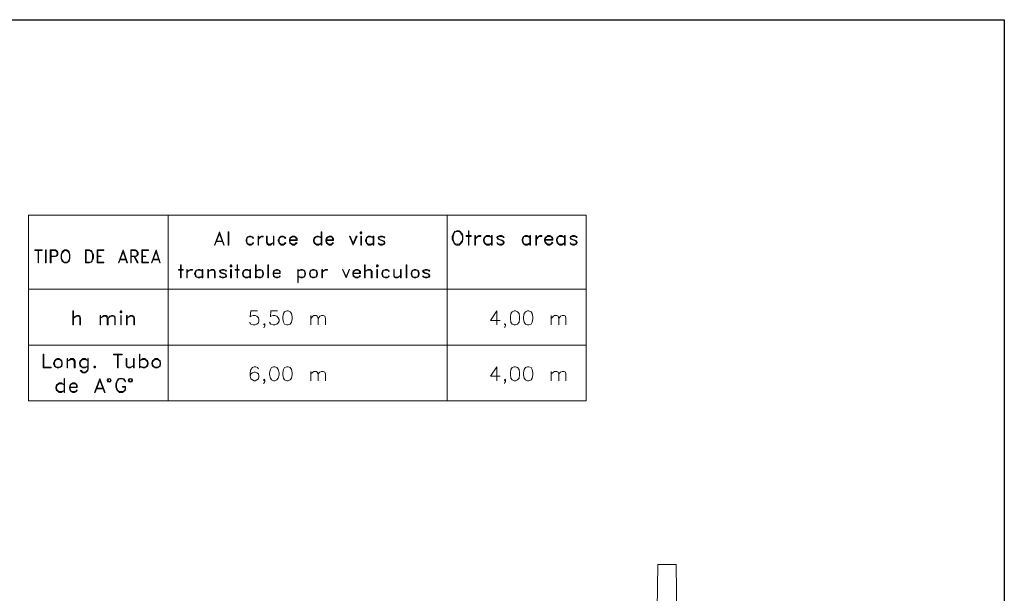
# Model space of a CAD drawing. Header units: millimetres. Extents: x 8 to 202, y 3 to 294.
# Tile 13 of 13: x 91 to 202, y 229 to 294. Entities that reach past the tile are written whole.
import ezdxf

# ---------------------------------------------------------------- set-up
doc = ezdxf.new("R2010")
doc.units = ezdxf.units.MM
doc.layers.add('DGE_CONTORNOS', color=7, linetype='Continuous', lineweight=0)

msp = doc.modelspace()

# ---------------------------------------------------------------- linework, layer by layer
at = {"layer": 'DGE_CONTORNOS', "lineweight": 25}
for points in [[(7.874, 293.9063), (201.9723, 293.9063)], [(201.9723, 293.9063), (201.9723, 3.2456)]]:
    msp.add_lwpolyline(points, dxfattribs=at)
at = {"layer": 'DGE_CONTORNOS', "lineweight": 5}
for points in [[(91.821, 271.8507), (91.821, 250.8534)], [(154.7707, 271.8507), (154.7707, 250.8534), (91.821, 250.8534)], [(91.821, 271.8507), (154.7707, 271.8507)], [(107.569, 271.8507), (107.569, 250.8534)], [(139.065, 271.8507), (139.065, 250.8534)], [(91.821, 263.4687), (154.7707, 263.4687)], [(91.821, 257.161), (154.7707, 257.161)], [(162.56, 212.076), (162.8563, 232.396)], [(162.8563, 232.396), (164.9307, 232.396)], [(164.9307, 232.396), (165.1847, 211.6527)]]:
    msp.add_lwpolyline(points, dxfattribs=at)
at = {"layer": 'DGE_CONTORNOS', "lineweight": 13}
for points in [[(113.3687, 269.9457), (112.8183, 268.464)], [(113.3687, 269.734), (112.8607, 268.464), (112.8183, 268.464)], [(113.3687, 269.734), (113.8767, 268.464), (113.919, 268.464), (113.3687, 269.9457)], [(114.3423, 269.9457), (114.3423, 268.464), (114.427, 268.464)], [(114.3423, 269.9457), (114.427, 269.9457), (114.427, 268.464)], [(117.221, 269.2684), (117.094, 269.3954), (116.9247, 269.48), (116.713, 269.48), (116.586, 269.3954), (116.459, 269.2684), (116.3743, 269.0567), (116.3743, 268.8874), (116.459, 268.6757), (116.586, 268.5487), (116.713, 268.464), (116.9247, 268.464), (117.094, 268.5487), (117.221, 268.6757)], [(117.221, 269.2684), (117.1363, 269.1837), (117.094, 269.3107), (116.9247, 269.3954), (116.713, 269.3954), (116.586, 269.3107), (116.5013, 269.2684), (116.459, 269.0567), (116.459, 268.8874), (116.5013, 268.6757), (116.586, 268.6333), (116.713, 268.5487), (116.9247, 268.5487), (117.094, 268.6333), (117.1363, 268.7604), (117.221, 268.6757)], [(117.729, 269.48), (117.729, 268.464), (117.7713, 268.464)], [(117.729, 269.48), (117.7713, 269.48), (117.7713, 268.464)], [(117.7713, 269.0567), (117.856, 269.2684), (117.983, 269.3954), (118.11, 269.48), (118.3217, 269.48)], [(117.7713, 269.0567), (117.856, 269.1837), (117.983, 269.3107), (118.11, 269.3954), (118.3217, 269.3954), (118.3217, 269.48)], [(118.7027, 269.48), (118.7027, 268.7604), (118.745, 268.5487), (118.9143, 268.464), (119.126, 268.464), (119.253, 268.5487), (119.4647, 268.7604)], [(118.7027, 269.48), (118.745, 269.48), (118.745, 268.7604), (118.8297, 268.6333), (118.9567, 268.5487), (119.126, 268.5487), (119.253, 268.6333), (119.4647, 268.7604)], [(119.4647, 269.48), (119.4647, 268.464), (119.507, 268.464)], [(119.4647, 269.48), (119.507, 269.48), (119.507, 268.464)], [(120.8617, 269.2684), (120.7347, 269.3954), (120.5653, 269.48), (120.3537, 269.48), (120.2267, 269.3954), (120.0997, 269.2684), (120.015, 269.0567), (120.015, 268.8874), (120.0997, 268.6757), (120.2267, 268.5487), (120.3537, 268.464), (120.5653, 268.464), (120.7347, 268.5487), (120.8617, 268.6757)], [(120.8617, 269.2684), (120.777, 269.1837), (120.7347, 269.3107), (120.5653, 269.3954), (120.3537, 269.3954), (120.2267, 269.3107), (120.142, 269.2684), (120.0997, 269.0567), (120.0997, 268.8874), (120.142, 268.6757), (120.2267, 268.6333), (120.3537, 268.5487), (120.5653, 268.5487), (120.7347, 268.6333), (120.777, 268.7604), (120.8617, 268.6757)], [(121.3273, 268.972), (122.1317, 268.972), (122.1317, 269.1837), (122.047, 269.3107), (121.9623, 269.3954), (121.8353, 269.48), (121.6237, 269.48), (121.4967, 269.3954), (121.3273, 269.2684), (121.285, 269.0567), (121.285, 268.8874), (121.3273, 268.6757), (121.4967, 268.5487), (121.6237, 268.464), (121.8353, 268.464), (121.9623, 268.5487), (122.1317, 268.6757)], [(121.3273, 269.0567), (122.047, 269.0567), (122.047, 269.1837), (121.9623, 269.3107), (121.8353, 269.3954), (121.6237, 269.3954), (121.4967, 269.3107), (121.412, 269.2684), (121.3273, 269.0567), (121.3273, 268.8874), (121.412, 268.6757), (121.4967, 268.6333), (121.6237, 268.5487), (121.8353, 268.5487), (121.9623, 268.6333), (122.047, 268.7604), (122.1317, 268.6757)], [(124.841, 269.2684), (124.714, 269.3954), (124.5447, 269.48), (124.3753, 269.48), (124.206, 269.3954), (124.079, 269.2684), (123.9943, 269.0567), (123.9943, 268.8874), (124.079, 268.6757), (124.206, 268.5487), (124.3753, 268.464), (124.5447, 268.464), (124.714, 268.5487), (124.841, 268.6757)], [(124.841, 269.2684), (124.5447, 269.3954), (124.3753, 269.3954), (124.206, 269.3107), (124.1637, 269.2684), (124.079, 269.0567), (124.079, 268.8874), (124.1637, 268.6757), (124.206, 268.6333), (124.3753, 268.5487), (124.5447, 268.5487), (124.841, 268.6757)], [(124.841, 269.9457), (124.841, 268.464), (124.9257, 268.464)], [(124.841, 269.9457), (124.9257, 269.9457), (124.9257, 268.464)], [(125.476, 268.972), (126.238, 268.972), (126.238, 269.1837), (126.1533, 269.3107), (126.111, 269.3954), (125.984, 269.48), (125.7723, 269.48), (125.603, 269.3954), (125.476, 269.2684), (125.3913, 269.0567), (125.3913, 268.8874), (125.476, 268.6757), (125.603, 268.5487), (125.7723, 268.464), (125.984, 268.464), (126.111, 268.5487), (126.238, 268.6757)], [(125.476, 269.0567), (126.1533, 269.0567), (126.1533, 269.1837), (126.111, 269.3107), (125.984, 269.3954), (125.7723, 269.3954), (125.603, 269.3107), (125.5607, 269.2684), (125.476, 269.0567), (125.476, 268.8874), (125.5607, 268.6757), (125.603, 268.6333), (125.7723, 268.5487), (125.984, 268.5487), (126.111, 268.6333), (126.1533, 268.7604), (126.238, 268.6757)], [(128.4817, 268.464), (128.0583, 269.48), (128.143, 269.48), (128.4817, 268.6333)], [(128.905, 269.48), (128.8203, 269.48), (128.4817, 268.6333)], [(128.905, 269.48), (128.4817, 268.464)], [(129.3283, 269.9457), (129.2437, 269.861), (129.2437, 269.8187), (129.3283, 269.734), (129.413, 269.734), (129.4553, 269.8187), (129.4553, 269.861), (129.413, 269.9457), (129.3283, 269.9457)], [(129.3283, 269.861), (129.413, 269.861), (129.413, 269.8187), (129.3283, 269.8187), (129.3283, 269.861)], [(129.3283, 269.48), (129.3283, 268.464), (129.413, 268.464)], [(129.3283, 269.48), (129.413, 269.48), (129.413, 268.464)], [(130.7253, 269.2684), (130.5983, 269.3954), (130.429, 269.48), (130.2173, 269.48), (130.0903, 269.3954), (129.9633, 269.2684), (129.8787, 269.0567), (129.8787, 268.8874), (129.9633, 268.6757), (130.0903, 268.5487), (130.2173, 268.464), (130.429, 268.464), (130.5983, 268.5487), (130.7253, 268.6757)], [(130.7253, 269.2684), (130.429, 269.3954), (130.2173, 269.3954), (130.0903, 269.3107), (130.0057, 269.2684), (129.9633, 269.0567), (129.9633, 268.8874), (130.0057, 268.6757), (130.0903, 268.6333), (130.2173, 268.5487), (130.429, 268.5487), (130.7253, 268.6757)], [(130.7253, 269.48), (130.7253, 268.464), (130.81, 268.464)], [(130.7253, 269.48), (130.81, 269.48), (130.81, 268.464)], [(132.0377, 269.2684), (131.9953, 269.3954), (131.7837, 269.48), (131.572, 269.48), (131.3603, 269.3954), (131.2757, 269.2684), (131.3603, 269.099), (131.4873, 269.0567), (131.826, 268.8874), (131.9953, 268.845)], [(131.3603, 269.1837), (131.4873, 269.099), (131.826, 268.972), (131.9953, 268.8874), (132.0377, 268.7604), (132.0377, 268.6757), (131.9953, 268.5487), (131.7837, 268.464), (131.572, 268.464), (131.3603, 268.5487), (131.2757, 268.6757)], [(131.9953, 269.3107), (131.7837, 269.3954), (131.572, 269.3954), (131.3603, 269.3107)], [(131.4027, 269.3954), (131.3603, 269.2684), (131.4027, 269.099)], [(132.0377, 269.2684), (131.9953, 269.2684), (131.9107, 269.3954)], [(140.1233, 270.0727), (139.954, 269.988), (139.827, 269.8187), (139.7423, 269.6917), (139.6577, 269.4377), (139.6577, 269.099), (139.7423, 268.845), (139.827, 268.718), (139.954, 268.5487), (140.1233, 268.464), (140.4197, 268.464), (140.5467, 268.5487), (140.716, 268.718), (140.8007, 268.845), (140.843, 269.099), (140.843, 269.4377), (140.8007, 269.6917), (140.716, 269.8187), (140.5467, 269.988), (140.4197, 270.0727), (140.1233, 270.0727)], [(140.208, 269.988), (139.954, 269.9034), (139.827, 269.6917), (139.7423, 269.4377), (139.7423, 269.099), (139.827, 268.845), (139.954, 268.6333), (140.208, 268.5487), (140.335, 268.5487), (140.5467, 268.6333), (140.716, 268.845), (140.8007, 269.099), (140.8007, 269.4377), (140.716, 269.6917), (140.5467, 269.9034), (140.335, 269.988), (140.208, 269.988)], [(141.224, 269.5224), (141.7743, 269.5224), (141.7743, 269.4377)], [(141.224, 269.5224), (141.224, 269.4377), (141.7743, 269.4377)], [(141.478, 270.0727), (141.478, 268.464), (141.5203, 268.464)], [(141.478, 270.0727), (141.5203, 270.0727), (141.5203, 268.464)], [(142.1977, 269.5224), (142.1977, 268.464), (142.2823, 268.464)], [(142.1977, 269.5224), (142.2823, 269.5224), (142.2823, 268.464)], [(142.2823, 269.099), (142.367, 269.3107), (142.494, 269.4377), (142.6633, 269.5224), (142.875, 269.5224)], [(142.2823, 269.099), (142.367, 269.226), (142.494, 269.3954), (142.6633, 269.4377), (142.875, 269.4377), (142.875, 269.5224)], [(144.1027, 269.3107), (143.9333, 269.4377), (143.8063, 269.5224), (143.5523, 269.5224), (143.4253, 269.4377), (143.256, 269.3107), (143.1713, 269.099), (143.1713, 268.9297), (143.256, 268.718), (143.4253, 268.5487), (143.5523, 268.464), (143.8063, 268.464), (143.9333, 268.5487), (144.1027, 268.718)], [(144.1027, 269.3107), (143.8063, 269.4377), (143.5523, 269.4377), (143.4253, 269.3954), (143.3407, 269.3107), (143.256, 269.099), (143.256, 268.9297), (143.3407, 268.718), (143.4253, 268.6333), (143.5523, 268.5487), (143.8063, 268.5487), (144.1027, 268.718)], [(144.1027, 269.5224), (144.1027, 268.464), (144.145, 268.464)], [(144.1027, 269.5224), (144.145, 269.5224), (144.145, 268.464)], [(145.4997, 269.3107), (145.415, 269.4377), (145.2033, 269.5224), (144.9917, 269.5224), (144.78, 269.4377), (144.6953, 269.3107), (144.78, 269.1413), (144.907, 269.099), (145.288, 268.9297), (145.415, 268.845)], [(144.78, 269.226), (144.907, 269.1413), (145.288, 269.0144), (145.415, 268.9297), (145.4997, 268.8027), (145.4997, 268.718), (145.415, 268.5487), (145.2033, 268.464), (144.9917, 268.464), (144.78, 268.5487), (144.6953, 268.718)], [(145.415, 269.3954), (145.2033, 269.4377), (144.9917, 269.4377), (144.78, 269.3954)], [(144.8223, 269.4377), (144.78, 269.3107), (144.8223, 269.1413)], [(145.4997, 269.3107), (145.415, 269.3107), (145.3727, 269.4377)], [(148.4207, 269.3107), (148.2937, 269.4377), (148.1243, 269.5224), (147.9127, 269.5224), (147.7433, 269.4377), (147.6163, 269.3107), (147.5317, 269.099), (147.5317, 268.9297), (147.6163, 268.718), (147.7433, 268.5487), (147.9127, 268.464), (148.1243, 268.464), (148.2937, 268.5487), (148.4207, 268.718)], [(148.4207, 269.3107), (148.1243, 269.4377), (147.9127, 269.4377), (147.7433, 269.3954), (147.701, 269.3107), (147.6163, 269.099), (147.6163, 268.9297), (147.701, 268.718), (147.7433, 268.6333), (147.9127, 268.5487), (148.1243, 268.5487), (148.4207, 268.718)], [(148.4207, 269.5224), (148.4207, 268.464), (148.5053, 268.464)], [(148.4207, 269.5224), (148.5053, 269.5224), (148.5053, 268.464)], [(149.098, 269.5224), (149.098, 268.464), (149.1827, 268.464)], [(149.098, 269.5224), (149.1827, 269.5224), (149.1827, 268.464)], [(149.1827, 269.099), (149.2673, 269.3107), (149.3943, 269.4377), (149.5637, 269.5224), (149.7753, 269.5224)], [(149.1827, 269.099), (149.2673, 269.226), (149.3943, 269.3954), (149.5637, 269.4377), (149.7753, 269.4377), (149.7753, 269.5224)], [(150.1563, 269.0144), (151.003, 269.0144), (151.003, 269.226), (150.9183, 269.3954), (150.8337, 269.4377), (150.6643, 269.5224), (150.4527, 269.5224), (150.3257, 269.4377), (150.1563, 269.3107), (150.0717, 269.099), (150.0717, 268.9297), (150.1563, 268.718), (150.3257, 268.5487), (150.4527, 268.464), (150.6643, 268.464), (150.8337, 268.5487), (151.003, 268.718)], [(150.1563, 269.099), (150.9183, 269.099), (150.9183, 269.226), (150.8337, 269.3954), (150.6643, 269.4377), (150.4527, 269.4377), (150.3257, 269.3954), (150.241, 269.3107), (150.1563, 269.099), (150.1563, 268.9297), (150.241, 268.718), (150.3257, 268.6333), (150.4527, 268.5487), (150.6643, 268.5487), (150.8337, 268.6333), (150.9183, 268.8027), (151.003, 268.718)], [(152.3153, 269.3107), (152.1883, 269.4377), (152.019, 269.5224), (151.8073, 269.5224), (151.638, 269.4377), (151.511, 269.3107), (151.4263, 269.099), (151.4263, 268.9297), (151.511, 268.718), (151.638, 268.5487), (151.8073, 268.464), (152.019, 268.464), (152.1883, 268.5487), (152.3153, 268.718)], [(152.3153, 269.3107), (152.019, 269.4377), (151.8073, 269.4377), (151.638, 269.3954), (151.5957, 269.3107), (151.511, 269.099), (151.511, 268.9297), (151.5957, 268.718), (151.638, 268.6333), (151.8073, 268.5487), (152.019, 268.5487), (152.3153, 268.718)], [(152.3153, 269.5224), (152.3153, 268.464), (152.4, 268.464)], [(152.3153, 269.5224), (152.4, 269.5224), (152.4, 268.464)], [(153.7547, 269.3107), (153.67, 269.4377), (153.4583, 269.5224), (153.2467, 269.5224), (152.9927, 269.4377), (152.9503, 269.3107), (152.9927, 269.1413), (153.162, 269.099), (153.543, 268.9297), (153.67, 268.845)], [(152.9927, 269.226), (153.162, 269.1413), (153.543, 269.0144), (153.67, 268.9297), (153.7547, 268.8027), (153.7547, 268.718), (153.67, 268.5487), (153.4583, 268.464), (153.2467, 268.464), (152.9927, 268.5487), (152.9503, 268.718)], [(153.67, 269.3954), (153.4583, 269.4377), (153.2467, 269.4377), (152.9927, 269.3954)], [(153.0773, 269.4377), (152.9927, 269.3107), (153.0773, 269.1413)], [(153.7547, 269.3107), (153.67, 269.3107), (153.5853, 269.4377)], [(92.5407, 267.9137), (93.345, 267.9137), (93.345, 267.829)], [(92.5407, 267.9137), (92.5407, 267.829), (93.345, 267.829)], [(93.726, 267.9137), (93.726, 266.432), (93.8107, 266.432)], [(93.726, 267.9137), (93.8107, 267.9137), (93.8107, 266.432)], [(94.2763, 267.9137), (94.2763, 266.432)], [(94.2763, 267.9137), (94.869, 267.9137), (94.996, 267.829), (95.0383, 267.7444), (95.123, 267.6174), (95.123, 267.4057), (95.0383, 267.2787), (94.996, 267.194), (94.869, 267.1517), (94.361, 267.1517)], [(95.885, 267.9137), (95.758, 267.829), (95.631, 267.702), (95.5463, 267.5327), (95.504, 267.3634), (95.504, 266.9823), (95.5463, 266.7707), (95.631, 266.6437), (95.758, 266.5167), (95.885, 266.432), (96.139, 266.432), (96.266, 266.5167), (96.393, 266.6437), (96.4353, 266.7707), (96.4777, 266.9823), (96.4777, 267.3634), (96.4353, 267.5327), (96.393, 267.702), (96.266, 267.829), (96.139, 267.9137), (95.885, 267.9137)], [(98.2557, 267.9137), (98.2557, 266.432)], [(98.2557, 267.9137), (98.7213, 267.9137), (98.8907, 267.829), (99.0177, 267.702), (99.06, 267.5327), (99.1447, 267.3634), (99.1447, 266.9823), (99.06, 266.7707), (99.0177, 266.6437), (98.8907, 266.5167), (98.7213, 266.432), (98.2557, 266.432)], [(99.568, 267.9137), (99.568, 266.432)], [(99.568, 267.9137), (100.33, 267.9137)], [(99.6527, 267.829), (100.33, 267.829), (100.33, 267.9137)], [(102.489, 267.9137), (101.981, 266.432)], [(102.489, 267.702), (102.9123, 266.432), (102.997, 266.432), (102.489, 267.9137)], [(103.378, 267.9137), (103.378, 266.432)], [(103.378, 267.9137), (103.886, 267.9137), (104.0553, 267.829), (104.0977, 267.7444), (104.1823, 267.6174), (104.1823, 267.4057), (104.0977, 267.2787), (104.0553, 267.194), (103.886, 267.1517), (103.4203, 267.1517)], [(104.6057, 267.9137), (104.6057, 266.432)], [(104.6057, 267.9137), (105.3677, 267.9137)], [(104.6903, 267.829), (105.3677, 267.829), (105.3677, 267.9137)], [(106.2143, 267.9137), (105.7063, 266.432)], [(106.2143, 267.702), (106.6377, 266.432), (106.68, 266.432), (106.2143, 267.9137)], [(112.9453, 268.845), (113.792, 268.845)], [(113.03, 268.8874), (113.7073, 268.8874)], [(131.4027, 268.5487), (131.3603, 268.6757), (131.2757, 268.6757)], [(131.9953, 268.6333), (131.7837, 268.5487), (131.572, 268.5487), (131.3603, 268.6333)], [(131.9107, 268.8874), (131.9953, 268.7604), (131.9953, 268.6757), (131.9107, 268.5487)], [(144.8223, 268.5487), (144.78, 268.718), (144.6953, 268.718)], [(145.415, 268.6333), (145.2033, 268.5487), (144.9917, 268.5487), (144.78, 268.6333)], [(145.3727, 268.9297), (145.415, 268.8027), (145.415, 268.718), (145.3727, 268.5487)], [(153.0773, 268.5487), (152.9927, 268.718), (152.9503, 268.718)], [(153.67, 268.6333), (153.4583, 268.5487), (153.2467, 268.5487), (152.9927, 268.6333)], [(153.5853, 268.9297), (153.67, 268.8027), (153.67, 268.718), (153.5853, 268.5487)], [(92.9217, 267.829), (92.9217, 266.432)], [(92.964, 267.829), (92.964, 266.432), (92.9217, 266.432)], [(94.361, 267.829), (94.361, 266.432), (94.2763, 266.432)], [(94.361, 267.829), (94.869, 267.829), (94.996, 267.7444), (95.0383, 267.6174), (95.0383, 267.4057), (94.996, 267.2787), (94.869, 267.194), (94.361, 267.194)], [(95.9273, 267.829), (95.758, 267.7444), (95.631, 267.5327), (95.5463, 267.3634), (95.5463, 266.9823), (95.631, 266.7707), (95.758, 266.559), (95.9273, 266.5167), (96.0543, 266.5167), (96.266, 266.559), (96.393, 266.7707), (96.4353, 266.9823), (96.4353, 267.3634), (96.393, 267.5327), (96.266, 267.7444), (96.0543, 267.829), (95.9273, 267.829)], [(98.3403, 267.829), (98.3403, 266.5167)], [(98.3403, 267.829), (98.7213, 267.829), (98.8907, 267.7444), (98.933, 267.702), (99.0177, 267.5327), (99.06, 267.3634), (99.06, 266.9823), (99.0177, 266.7707), (98.933, 266.6437), (98.8907, 266.559), (98.7213, 266.5167), (98.3403, 266.5167)], [(99.6527, 267.829), (99.6527, 266.5167)], [(99.6527, 267.194), (100.0337, 267.194), (100.0337, 267.1517), (99.6527, 267.1517)], [(102.489, 267.702), (102.0233, 266.432), (101.981, 266.432)], [(102.108, 266.7707), (102.87, 266.7707)], [(102.1503, 266.8554), (102.7853, 266.8554)], [(103.4203, 267.829), (103.4203, 266.432), (103.378, 266.432)], [(103.4203, 267.829), (103.886, 267.829), (104.0553, 267.7444), (104.0977, 267.6174), (104.0977, 267.4057), (104.0553, 267.2787), (103.886, 267.194), (103.4203, 267.194)], [(103.759, 267.1517), (104.0977, 266.432), (104.1823, 266.432), (103.8013, 267.1517)], [(104.6903, 267.829), (104.6903, 266.5167)], [(104.6903, 267.194), (105.0713, 267.194), (105.0713, 267.1517), (104.6903, 267.1517)], [(106.2143, 267.702), (105.7487, 266.432), (105.7063, 266.432)], [(105.8333, 266.7707), (106.553, 266.7707)], [(105.8757, 266.8554), (106.5107, 266.8554)], [(99.6527, 266.5167), (100.33, 266.5167), (100.33, 266.432), (99.568, 266.432)], [(104.6903, 266.5167), (105.3677, 266.5167), (105.3677, 266.432), (104.6057, 266.432)], [(108.7543, 265.7124), (109.2623, 265.7124), (109.2623, 265.6277)], [(108.7543, 265.7124), (108.7543, 265.6277), (109.2623, 265.6277)], [(108.966, 266.2204), (108.966, 264.7387), (109.0507, 264.7387)], [(108.966, 266.2204), (109.0507, 266.2204), (109.0507, 264.7387)], [(109.6857, 265.7124), (109.6857, 264.7387), (109.728, 264.7387)], [(109.6857, 265.7124), (109.728, 265.7124), (109.728, 264.7387)], [(109.728, 265.289), (109.8127, 265.5007), (109.9397, 265.6277), (110.109, 265.7124), (110.3207, 265.7124)], [(109.728, 265.289), (109.8127, 265.4583), (109.9397, 265.5854), (110.109, 265.6277), (110.3207, 265.6277), (110.3207, 265.7124)], [(111.4213, 265.5007), (111.2943, 265.6277), (111.1673, 265.7124), (110.9557, 265.7124), (110.7863, 265.6277), (110.6593, 265.5007), (110.5747, 265.289), (110.5747, 265.162), (110.6593, 264.9503), (110.7863, 264.8233), (110.9557, 264.7387), (111.1673, 264.7387), (111.2943, 264.8233), (111.4213, 264.9503)], [(111.4213, 265.7124), (111.4213, 264.7387), (111.506, 264.7387)], [(111.4213, 265.7124), (111.506, 265.7124), (111.506, 264.7387)], [(112.0563, 265.7124), (112.0563, 264.7387), (112.141, 264.7387)], [(112.0563, 265.7124), (112.141, 265.7124), (112.141, 264.7387)], [(112.141, 265.4583), (112.3527, 265.6277), (112.4797, 265.7124), (112.6913, 265.7124), (112.8183, 265.6277), (112.903, 265.4583), (112.903, 264.7387)], [(114.173, 265.5007), (114.0883, 265.6277), (113.8767, 265.7124), (113.665, 265.7124), (113.4533, 265.6277), (113.3687, 265.5007), (113.4533, 265.3737), (113.5803, 265.289), (113.9613, 265.162), (114.0883, 265.0774)], [(114.6387, 266.2204), (114.5963, 266.1357), (114.5963, 266.051), (114.6387, 266.0087), (114.7233, 266.0087), (114.7657, 266.051), (114.7657, 266.1357), (114.7233, 266.2204), (114.6387, 266.2204)], [(114.6387, 266.1357), (114.7233, 266.1357), (114.7233, 266.051), (114.6387, 266.051), (114.6387, 266.1357)], [(114.6387, 265.7124), (114.6387, 264.7387), (114.7233, 264.7387)], [(114.6387, 265.7124), (114.7233, 265.7124), (114.7233, 264.7387)], [(115.1467, 265.7124), (115.6123, 265.7124), (115.6123, 265.6277)], [(115.1467, 265.7124), (115.1467, 265.6277), (115.6123, 265.6277)], [(115.3583, 266.2204), (115.3583, 264.7387), (115.4007, 264.7387)], [(115.3583, 266.2204), (115.4007, 266.2204), (115.4007, 264.7387)], [(116.7977, 265.5007), (116.6707, 265.6277), (116.5437, 265.7124), (116.332, 265.7124), (116.205, 265.6277), (116.0357, 265.5007), (115.9933, 265.289), (115.9933, 265.162), (116.0357, 264.9503), (116.205, 264.8233), (116.332, 264.7387), (116.5437, 264.7387), (116.6707, 264.8233), (116.7977, 264.9503)], [(116.7977, 265.7124), (116.7977, 264.7387), (116.8823, 264.7387)], [(116.7977, 265.7124), (116.8823, 265.7124), (116.8823, 264.7387)], [(117.4327, 266.2204), (117.4327, 264.7387), (117.5173, 264.7387)], [(117.4327, 266.2204), (117.5173, 266.2204), (117.5173, 264.7387)], [(117.5173, 265.5007), (117.6443, 265.6277), (117.8137, 265.7124), (118.0253, 265.7124), (118.1523, 265.6277), (118.2793, 265.5007), (118.364, 265.289), (118.364, 265.162), (118.2793, 264.9503), (118.1523, 264.8233), (118.0253, 264.7387), (117.8137, 264.7387), (117.6443, 264.8233), (117.5173, 264.9503)], [(118.8297, 266.2204), (118.8297, 264.7387), (118.9143, 264.7387)], [(118.8297, 266.2204), (118.9143, 266.2204), (118.9143, 264.7387)], [(119.4647, 265.2467), (120.2267, 265.2467), (120.2267, 265.4583), (120.1843, 265.5854), (120.0997, 265.6277), (119.9727, 265.7124), (119.761, 265.7124), (119.634, 265.6277), (119.4647, 265.5007), (119.4223, 265.289), (119.4223, 265.162), (119.4647, 264.9503), (119.634, 264.8233), (119.761, 264.7387), (119.9727, 264.7387), (120.0997, 264.8233), (120.2267, 264.9503)], [(122.2163, 265.7124), (122.2163, 264.2307), (122.2587, 264.2307)], [(122.2163, 265.7124), (122.2587, 265.7124), (122.2587, 264.2307)], [(122.2587, 265.5007), (122.428, 265.6277), (122.555, 265.7124), (122.7667, 265.7124), (122.8937, 265.6277), (123.0207, 265.5007), (123.1053, 265.289), (123.1053, 265.162), (123.0207, 264.9503), (122.8937, 264.8233), (122.7667, 264.7387), (122.555, 264.7387), (122.428, 264.8233), (122.2587, 264.9503)], [(123.8673, 265.7124), (123.7403, 265.6277), (123.6133, 265.5007), (123.5287, 265.289), (123.5287, 265.162), (123.6133, 264.9503), (123.7403, 264.8233), (123.8673, 264.7387), (124.079, 264.7387), (124.2483, 264.8233), (124.3753, 264.9503), (124.46, 265.162), (124.46, 265.289), (124.3753, 265.5007), (124.2483, 265.6277), (124.079, 265.7124), (123.8673, 265.7124)], [(124.9257, 265.7124), (124.9257, 264.7387), (125.0103, 264.7387)], [(124.9257, 265.7124), (125.0103, 265.7124), (125.0103, 264.7387)], [(125.0103, 265.289), (125.0527, 265.5007), (125.222, 265.6277), (125.349, 265.7124), (125.5607, 265.7124)], [(125.0103, 265.289), (125.0527, 265.4583), (125.222, 265.5854), (125.349, 265.6277), (125.5607, 265.6277), (125.5607, 265.7124)], [(127.6773, 264.7387), (127.254, 265.7124), (127.2963, 265.7124), (127.6773, 264.8657)], [(128.0583, 265.7124), (128.016, 265.7124), (127.6773, 264.8657)], [(128.0583, 265.7124), (127.6773, 264.7387)], [(128.4817, 265.2467), (129.286, 265.2467), (129.286, 265.4583), (129.2013, 265.5854), (129.1167, 265.6277), (128.9897, 265.7124), (128.778, 265.7124), (128.651, 265.6277), (128.4817, 265.5007), (128.4393, 265.289), (128.4393, 265.162), (128.4817, 264.9503), (128.651, 264.8233), (128.778, 264.7387), (128.9897, 264.7387), (129.1167, 264.8233), (129.286, 264.9503)], [(129.7517, 266.2204), (129.7517, 264.7387), (129.8363, 264.7387)], [(129.7517, 266.2204), (129.8363, 266.2204), (129.8363, 264.7387)], [(129.8363, 265.4583), (130.048, 265.6277), (130.175, 265.7124), (130.3867, 265.7124), (130.5137, 265.6277), (130.5983, 265.4583), (130.5983, 264.7387)], [(131.1487, 266.2204), (131.1063, 266.1357), (131.1063, 266.051), (131.1487, 266.0087), (131.2333, 266.0087), (131.2757, 266.051), (131.2757, 266.1357), (131.2333, 266.2204), (131.1487, 266.2204)], [(131.1487, 266.1357), (131.2333, 266.1357), (131.2333, 266.051), (131.1487, 266.051), (131.1487, 266.1357)], [(131.1487, 265.7124), (131.1487, 264.7387), (131.2333, 264.7387)], [(131.1487, 265.7124), (131.2333, 265.7124), (131.2333, 264.7387)], [(132.5457, 265.5007), (132.4187, 265.6277), (132.2917, 265.7124), (132.08, 265.7124), (131.9107, 265.6277), (131.7837, 265.5007), (131.699, 265.289), (131.699, 265.162), (131.7837, 264.9503), (131.9107, 264.8233), (132.08, 264.7387), (132.2917, 264.7387), (132.4187, 264.8233), (132.5457, 264.9503)], [(133.0537, 265.7124), (133.0537, 265.035), (133.096, 264.8233), (133.2653, 264.7387), (133.477, 264.7387), (133.604, 264.8233), (133.8157, 265.035)], [(133.0537, 265.7124), (133.096, 265.7124), (133.096, 265.035), (133.1807, 264.8657), (133.3077, 264.8233), (133.477, 264.8233), (133.604, 264.8657), (133.8157, 265.035)], [(133.8157, 265.7124), (133.8157, 264.7387), (133.9003, 264.7387)], [(133.8157, 265.7124), (133.9003, 265.7124), (133.9003, 264.7387)], [(134.4507, 266.2204), (134.4507, 264.7387), (134.5353, 264.7387)], [(134.4507, 266.2204), (134.5353, 266.2204), (134.5353, 264.7387)], [(135.3397, 265.7124), (135.2127, 265.6277), (135.0857, 265.5007), (135.001, 265.289), (135.001, 265.162), (135.0857, 264.9503), (135.2127, 264.8233), (135.3397, 264.7387), (135.5513, 264.7387), (135.7207, 264.8233), (135.8477, 264.9503), (135.9323, 265.162), (135.9323, 265.289), (135.8477, 265.5007), (135.7207, 265.6277), (135.5513, 265.7124), (135.3397, 265.7124)], [(137.1177, 265.5007), (137.033, 265.6277), (136.8213, 265.7124), (136.6097, 265.7124), (136.398, 265.6277), (136.3133, 265.5007), (136.398, 265.3737), (136.525, 265.289), (136.906, 265.162), (137.033, 265.0774)], [(111.4213, 265.5007), (111.1673, 265.6277), (110.9557, 265.6277), (110.7863, 265.5854), (110.744, 265.5007), (110.6593, 265.289), (110.6593, 265.162), (110.744, 264.9503), (110.7863, 264.8657), (110.9557, 264.8233), (111.1673, 264.8233), (111.4213, 264.9503)], [(112.141, 265.4583), (112.3527, 265.5854), (112.4797, 265.6277), (112.6067, 265.6277), (112.776, 265.5854), (112.8183, 265.4583), (112.8183, 264.7387), (112.903, 264.7387)], [(113.4533, 265.4583), (113.5803, 265.3737), (113.9613, 265.2467), (114.0883, 265.162), (114.173, 265.035), (114.173, 264.9503), (114.0883, 264.8233), (113.8767, 264.7387), (113.665, 264.7387), (113.4533, 264.8233), (113.3687, 264.9503)], [(113.538, 264.8233), (113.4533, 264.9503), (113.3687, 264.9503)], [(114.0883, 265.5854), (113.8767, 265.6277), (113.665, 265.6277), (113.4533, 265.5854)], [(113.538, 265.6277), (113.4533, 265.5007), (113.538, 265.3737)], [(114.0883, 264.8657), (113.8767, 264.8233), (113.665, 264.8233), (113.4533, 264.8657)], [(114.173, 265.5007), (114.0883, 265.5007), (114.0037, 265.6277)], [(114.0037, 265.162), (114.0883, 265.035), (114.0883, 264.9503), (114.0037, 264.8233)], [(116.7977, 265.5007), (116.5437, 265.6277), (116.332, 265.6277), (116.205, 265.5854), (116.1203, 265.5007), (116.0357, 265.289), (116.0357, 265.162), (116.1203, 264.9503), (116.205, 264.8657), (116.332, 264.8233), (116.5437, 264.8233), (116.7977, 264.9503)], [(117.5173, 265.5007), (117.8137, 265.6277), (118.0253, 265.6277), (118.1523, 265.5854), (118.1947, 265.5007), (118.2793, 265.289), (118.2793, 265.162), (118.1947, 264.9503), (118.1523, 264.8657), (118.0253, 264.8233), (117.8137, 264.8233), (117.5173, 264.9503)], [(119.4647, 265.289), (120.1843, 265.289), (120.1843, 265.4583), (120.0997, 265.5854), (119.9727, 265.6277), (119.761, 265.6277), (119.634, 265.5854), (119.5493, 265.5007), (119.4647, 265.289), (119.4647, 265.162), (119.5493, 264.9503), (119.634, 264.8657), (119.761, 264.8233), (119.9727, 264.8233), (120.0997, 264.8657), (120.1843, 265.035), (120.2267, 264.9503)], [(122.2587, 265.5007), (122.555, 265.6277), (122.7667, 265.6277), (122.8937, 265.5854), (122.9783, 265.5007), (123.0207, 265.289), (123.0207, 265.162), (122.9783, 264.9503), (122.8937, 264.8657), (122.7667, 264.8233), (122.555, 264.8233), (122.2587, 264.9503)], [(123.8673, 265.6277), (123.7403, 265.5854), (123.6557, 265.5007), (123.6133, 265.289), (123.6133, 265.162), (123.6557, 264.9503), (123.7403, 264.8657), (123.8673, 264.8233), (124.079, 264.8233), (124.2483, 264.8657), (124.2907, 264.9503), (124.3753, 265.162), (124.3753, 265.289), (124.2907, 265.5007), (124.2483, 265.5854), (124.079, 265.6277), (123.8673, 265.6277)], [(128.4817, 265.289), (129.2013, 265.289), (129.2013, 265.4583), (129.1167, 265.5854), (128.9897, 265.6277), (128.778, 265.6277), (128.651, 265.5854), (128.5663, 265.5007), (128.4817, 265.289), (128.4817, 265.162), (128.5663, 264.9503), (128.651, 264.8657), (128.778, 264.8233), (128.9897, 264.8233), (129.1167, 264.8657), (129.2013, 265.035), (129.286, 264.9503)], [(129.8363, 265.4583), (130.048, 265.5854), (130.175, 265.6277), (130.302, 265.6277), (130.4713, 265.5854), (130.5137, 265.4583), (130.5137, 264.7387), (130.5983, 264.7387)], [(132.5457, 265.5007), (132.5033, 265.4583), (132.4187, 265.5854), (132.2917, 265.6277), (132.08, 265.6277), (131.9107, 265.5854), (131.8683, 265.5007), (131.7837, 265.289), (131.7837, 265.162), (131.8683, 264.9503), (131.9107, 264.8657), (132.08, 264.8233), (132.2917, 264.8233), (132.4187, 264.8657), (132.5033, 265.035), (132.5457, 264.9503)], [(135.3397, 265.6277), (135.2127, 265.5854), (135.128, 265.5007), (135.0857, 265.289), (135.0857, 265.162), (135.128, 264.9503), (135.2127, 264.8657), (135.3397, 264.8233), (135.5513, 264.8233), (135.7207, 264.8657), (135.763, 264.9503), (135.8477, 265.162), (135.8477, 265.289), (135.763, 265.5007), (135.7207, 265.5854), (135.5513, 265.6277), (135.3397, 265.6277)], [(136.398, 265.4583), (136.525, 265.3737), (136.906, 265.2467), (137.033, 265.162), (137.1177, 265.035), (137.1177, 264.9503), (137.033, 264.8233), (136.8213, 264.7387), (136.6097, 264.7387), (136.398, 264.8233), (136.3133, 264.9503)], [(136.4827, 264.8233), (136.398, 264.9503), (136.3133, 264.9503)], [(137.033, 265.5854), (136.8213, 265.6277), (136.6097, 265.6277), (136.398, 265.5854)], [(136.4827, 265.6277), (136.398, 265.5007), (136.4827, 265.3737)], [(137.033, 264.8657), (136.8213, 264.8233), (136.6097, 264.8233), (136.398, 264.8657)], [(137.1177, 265.5007), (137.033, 265.5007), (136.9483, 265.6277)], [(136.9483, 265.162), (137.033, 265.035), (137.033, 264.9503), (136.9483, 264.8233)], [(96.8163, 261.0134), (96.8163, 259.447), (96.901, 259.447)], [(96.8163, 261.0134), (96.901, 261.0134), (96.901, 259.447)], [(96.901, 260.209), (97.1127, 260.4207), (97.282, 260.5054), (97.4937, 260.5054), (97.6207, 260.4207), (97.7053, 260.209), (97.7053, 259.447)], [(96.901, 260.209), (97.1127, 260.336), (97.282, 260.4207), (97.409, 260.4207), (97.5783, 260.336), (97.6207, 260.209), (97.6207, 259.447), (97.7053, 259.447)], [(99.9067, 260.5054), (99.9067, 259.447), (99.949, 259.447)], [(99.9067, 260.5054), (99.949, 260.5054), (99.949, 259.447)], [(99.949, 260.209), (100.203, 260.4207), (100.33, 260.5054), (100.584, 260.5054), (100.711, 260.4207), (100.7957, 260.209), (100.7957, 259.447)], [(99.949, 260.209), (100.203, 260.336), (100.33, 260.4207), (100.4993, 260.4207), (100.6263, 260.336), (100.711, 260.209), (100.711, 259.447), (100.7957, 259.447)], [(100.7957, 260.209), (101.0073, 260.4207), (101.1767, 260.5054), (101.3883, 260.5054), (101.5577, 260.4207), (101.6, 260.209), (101.6, 259.447)], [(100.7957, 260.209), (101.0073, 260.336), (101.1767, 260.4207), (101.3037, 260.4207), (101.473, 260.336), (101.5577, 260.209), (101.5577, 259.447), (101.6, 259.447)], [(102.235, 261.0134), (102.1503, 260.9287), (102.1503, 260.8864), (102.235, 260.8017), (102.2773, 260.8017), (102.362, 260.8864), (102.362, 260.9287), (102.2773, 261.0134), (102.235, 261.0134)], [(102.235, 260.9287), (102.2773, 260.9287), (102.2773, 260.8864), (102.235, 260.8864), (102.235, 260.9287)], [(102.235, 260.5054), (102.235, 259.447), (102.2773, 259.447)], [(102.235, 260.5054), (102.2773, 260.5054), (102.2773, 259.447)], [(102.87, 260.5054), (102.87, 259.447), (102.9547, 259.447)], [(102.87, 260.5054), (102.9547, 260.5054), (102.9547, 259.447)], [(102.9547, 260.209), (103.2087, 260.4207), (103.3357, 260.5054), (103.5473, 260.5054), (103.7167, 260.4207), (103.8013, 260.209), (103.8013, 259.447)], [(102.9547, 260.209), (103.2087, 260.336), (103.3357, 260.4207), (103.505, 260.4207), (103.632, 260.336), (103.7167, 260.209), (103.7167, 259.447), (103.8013, 259.447)], [(117.6867, 261.0134), (116.9247, 261.0134), (116.84, 260.336), (116.9247, 260.4207), (117.1787, 260.5054), (117.3903, 260.5054), (117.602, 260.4207), (117.7713, 260.2514), (117.8137, 260.0397), (117.8137, 259.8704), (117.7713, 259.6587), (117.602, 259.5317), (117.3903, 259.447), (117.1787, 259.447), (116.9247, 259.5317), (116.84, 259.574), (116.7977, 259.7434)], [(119.9303, 261.0134), (119.1683, 261.0134), (119.126, 260.336), (119.1683, 260.4207), (119.4223, 260.5054), (119.634, 260.5054), (119.8457, 260.4207), (120.015, 260.2514), (120.0997, 260.0397), (120.0997, 259.8704), (120.015, 259.6587), (119.8457, 259.5317), (119.634, 259.447), (119.4223, 259.447), (119.1683, 259.5317), (119.126, 259.574), (119.0413, 259.7434)], [(120.9887, 261.0134), (120.7347, 260.9287), (120.6077, 260.717), (120.523, 260.336), (120.523, 260.1243), (120.6077, 259.7434), (120.7347, 259.5317), (120.9887, 259.447), (121.1157, 259.447), (121.3697, 259.5317), (121.4967, 259.7434), (121.5813, 260.1243), (121.5813, 260.336), (121.4967, 260.717), (121.3697, 260.9287), (121.1157, 261.0134), (120.9887, 261.0134)], [(123.698, 260.5054), (123.698, 259.447)], [(123.698, 260.1667), (123.9097, 260.4207), (124.0367, 260.5054), (124.2907, 260.5054), (124.4177, 260.4207), (124.5023, 260.1667), (124.5023, 259.447)], [(124.5023, 260.1667), (124.714, 260.4207), (124.8833, 260.5054), (125.095, 260.5054), (125.2643, 260.4207), (125.349, 260.1667), (125.349, 259.447)], [(144.6953, 261.0134), (143.9757, 259.955), (145.0763, 259.955)], [(144.6953, 261.0134), (144.6953, 259.447)], [(146.6427, 261.0134), (146.431, 260.9287), (146.2617, 260.717), (146.2193, 260.336), (146.2193, 260.1243), (146.2617, 259.7434), (146.431, 259.5317), (146.6427, 259.447), (146.812, 259.447), (147.0237, 259.5317), (147.193, 259.7434), (147.2353, 260.1243), (147.2353, 260.336), (147.193, 260.717), (147.0237, 260.9287), (146.812, 261.0134), (146.6427, 261.0134)], [(148.1667, 261.0134), (147.9127, 260.9287), (147.7857, 260.717), (147.701, 260.336), (147.701, 260.1243), (147.7857, 259.7434), (147.9127, 259.5317), (148.1667, 259.447), (148.2937, 259.447), (148.5477, 259.5317), (148.6747, 259.7434), (148.7593, 260.1243), (148.7593, 260.336), (148.6747, 260.717), (148.5477, 260.9287), (148.2937, 261.0134), (148.1667, 261.0134)], [(150.8337, 260.5054), (150.8337, 259.447)], [(150.8337, 260.1667), (151.0877, 260.4207), (151.2147, 260.5054), (151.4687, 260.5054), (151.5957, 260.4207), (151.6803, 260.1667), (151.6803, 259.447)], [(151.6803, 260.1667), (151.892, 260.4207), (152.0613, 260.5054), (152.273, 260.5054), (152.4423, 260.4207), (152.4847, 260.1667), (152.4847, 259.447)], [(118.491, 259.5317), (118.4487, 259.574), (118.364, 259.5317), (118.4487, 259.447), (118.491, 259.5317), (118.491, 259.3624), (118.4487, 259.193), (118.364, 259.1507)], [(145.669, 259.5317), (145.5843, 259.574), (145.542, 259.5317), (145.5843, 259.447), (145.669, 259.5317), (145.669, 259.3624), (145.5843, 259.193), (145.542, 259.1507)], [(93.472, 254.5787), (93.472, 256.145), (93.5567, 256.145), (93.5567, 254.6634), (94.361, 254.6634), (94.361, 254.5787), (93.472, 254.5787)], [(95.0383, 255.637), (94.9113, 255.5524), (94.742, 255.383), (94.6573, 255.1714), (94.6573, 255.0444), (94.742, 254.7903), (94.9113, 254.6634), (95.0383, 254.5787), (95.25, 254.5787), (95.4193, 254.6634), (95.5887, 254.7903), (95.631, 255.0444), (95.631, 255.1714), (95.5887, 255.383), (95.4193, 255.5524), (95.25, 255.637), (95.0383, 255.637)], [(96.1813, 255.637), (96.1813, 254.5787), (96.2237, 254.5787)], [(96.1813, 255.637), (96.2237, 255.637), (96.2237, 254.5787)], [(96.2237, 255.3407), (96.4777, 255.5524), (96.6047, 255.637), (96.8587, 255.637), (96.9857, 255.5524), (97.0703, 255.3407), (97.0703, 254.5787)], [(98.5097, 255.383), (98.3403, 255.5524), (98.2133, 255.637), (97.9593, 255.637), (97.8323, 255.5524), (97.663, 255.383), (97.5783, 255.1714), (97.5783, 255.0444), (97.663, 254.7903), (97.8323, 254.6634), (97.9593, 254.5787), (98.2133, 254.5787), (98.3403, 254.6634), (98.5097, 254.7903)], [(98.552, 255.637), (98.5097, 255.637), (98.5097, 254.494), (98.425, 254.2823), (98.3403, 254.1977), (98.2133, 254.113), (98.044, 254.113), (97.8747, 254.1977), (97.8323, 254.2823), (97.663, 254.2823)], [(98.552, 255.637), (98.552, 254.494), (98.5097, 254.2823), (98.3403, 254.113), (98.2133, 254.0284), (97.9593, 254.0284), (97.8323, 254.113), (97.663, 254.2823)], [(101.4307, 256.145), (102.4043, 256.145), (102.4043, 256.0604)], [(101.4307, 256.145), (101.4307, 256.0604), (102.4043, 256.0604)], [(101.854, 256.0604), (101.854, 254.5787)], [(101.9387, 256.0604), (101.9387, 254.5787), (101.854, 254.5787)], [(102.8277, 255.637), (102.8277, 254.875), (102.9123, 254.6634), (103.0817, 254.5787), (103.2933, 254.5787), (103.4203, 254.6634), (103.6743, 254.875)], [(102.8277, 255.637), (102.9123, 255.637), (102.9123, 254.875), (102.997, 254.7057), (103.124, 254.6634), (103.2933, 254.6634), (103.4203, 254.7057), (103.6743, 254.875)], [(103.6743, 255.637), (103.6743, 254.5787), (103.759, 254.5787)], [(103.6743, 255.637), (103.759, 255.637), (103.759, 254.5787)], [(104.3517, 256.145), (104.3517, 254.5787), (104.394, 254.5787)], [(104.3517, 256.145), (104.394, 256.145), (104.394, 254.5787)], [(104.394, 255.383), (104.5633, 255.5524), (104.7327, 255.637), (104.9443, 255.637), (105.0713, 255.5524), (105.2407, 255.383), (105.3253, 255.1714), (105.3253, 255.0444), (105.2407, 254.7903), (105.0713, 254.6634), (104.9443, 254.5787), (104.7327, 254.5787), (104.5633, 254.6634), (104.394, 254.7903)], [(106.1297, 255.637), (106.0027, 255.5524), (105.8333, 255.383), (105.7487, 255.1714), (105.7487, 255.0444), (105.8333, 254.7903), (106.0027, 254.6634), (106.1297, 254.5787), (106.3837, 254.5787), (106.5107, 254.6634), (106.68, 254.7903), (106.7223, 255.0444), (106.7223, 255.1714), (106.68, 255.383), (106.5107, 255.5524), (106.3837, 255.637), (106.1297, 255.637)], [(95.0383, 255.5524), (94.9113, 255.4677), (94.8267, 255.383), (94.742, 255.1714), (94.742, 255.0444), (94.8267, 254.7903), (94.9113, 254.7057), (95.0383, 254.6634), (95.25, 254.6634), (95.4193, 254.7057), (95.504, 254.7903), (95.5887, 255.0444), (95.5887, 255.1714), (95.504, 255.383), (95.4193, 255.4677), (95.25, 255.5524), (95.0383, 255.5524)], [(96.2237, 255.3407), (96.4777, 255.4677), (96.6047, 255.5524), (96.774, 255.5524), (96.901, 255.4677), (96.9857, 255.3407), (96.9857, 254.5787), (97.0703, 254.5787)], [(98.5097, 255.383), (98.2133, 255.5524), (97.9593, 255.5524), (97.8323, 255.4677), (97.7477, 255.383), (97.663, 255.1714), (97.663, 255.0444), (97.7477, 254.7903), (97.8323, 254.7057), (97.9593, 254.6634), (98.2133, 254.6634), (98.5097, 254.7903)], [(99.2293, 254.7903), (99.187, 254.7057), (99.187, 254.6634), (99.2293, 254.5787), (99.314, 254.5787), (99.3987, 254.6634), (99.3987, 254.7057), (99.314, 254.7903), (99.2293, 254.7903)], [(99.2293, 254.7057), (99.314, 254.7057), (99.314, 254.6634), (99.2293, 254.6634), (99.2293, 254.7057)], [(104.394, 255.383), (104.7327, 255.5524), (104.9443, 255.5524), (105.0713, 255.4677), (105.156, 255.383), (105.2407, 255.1714), (105.2407, 255.0444), (105.156, 254.7903), (105.0713, 254.7057), (104.9443, 254.6634), (104.7327, 254.6634), (104.394, 254.7903)], [(106.1297, 255.5524), (106.0027, 255.4677), (105.918, 255.383), (105.8333, 255.1714), (105.8333, 255.0444), (105.918, 254.7903), (106.0027, 254.7057), (106.1297, 254.6634), (106.3837, 254.6634), (106.5107, 254.7057), (106.5953, 254.7903), (106.68, 255.0444), (106.68, 255.1714), (106.5953, 255.383), (106.5107, 255.4677), (106.3837, 255.5524), (106.1297, 255.5524)], [(117.7713, 254.494), (117.6867, 254.621), (117.475, 254.7057), (117.3057, 254.7057), (117.094, 254.621), (116.9247, 254.4094), (116.84, 254.0284), (116.84, 253.6474), (116.9247, 253.351), (117.094, 253.224), (117.3057, 253.1394), (117.3903, 253.1394), (117.602, 253.224), (117.7713, 253.351), (117.8137, 253.605), (117.8137, 253.6474), (117.7713, 253.9014), (117.602, 254.0284), (117.3903, 254.113), (117.3057, 254.113), (117.094, 254.0284), (116.9247, 253.9014), (116.84, 253.6474)], [(119.4647, 254.7057), (119.253, 254.621), (119.126, 254.4094), (119.0413, 254.0284), (119.0413, 253.8167), (119.126, 253.4357), (119.253, 253.224), (119.4647, 253.1394), (119.634, 253.1394), (119.8457, 253.224), (120.015, 253.4357), (120.0997, 253.8167), (120.0997, 254.0284), (120.015, 254.4094), (119.8457, 254.621), (119.634, 254.7057), (119.4647, 254.7057)], [(120.9887, 254.7057), (120.7347, 254.621), (120.6077, 254.4094), (120.523, 254.0284), (120.523, 253.8167), (120.6077, 253.4357), (120.7347, 253.224), (120.9887, 253.1394), (121.1157, 253.1394), (121.3697, 253.224), (121.4967, 253.4357), (121.5813, 253.8167), (121.5813, 254.0284), (121.4967, 254.4094), (121.3697, 254.621), (121.1157, 254.7057), (120.9887, 254.7057)], [(144.6953, 254.7057), (143.9757, 253.6474), (145.0763, 253.6474)], [(144.6953, 254.7057), (144.6953, 253.1394)], [(146.6427, 254.7057), (146.431, 254.621), (146.2617, 254.4094), (146.2193, 254.0284), (146.2193, 253.8167), (146.2617, 253.4357), (146.431, 253.224), (146.6427, 253.1394), (146.812, 253.1394), (147.0237, 253.224), (147.193, 253.4357), (147.2353, 253.8167), (147.2353, 254.0284), (147.193, 254.4094), (147.0237, 254.621), (146.812, 254.7057), (146.6427, 254.7057)], [(148.1667, 254.7057), (147.9127, 254.621), (147.7857, 254.4094), (147.701, 254.0284), (147.701, 253.8167), (147.7857, 253.4357), (147.9127, 253.224), (148.1667, 253.1394), (148.2937, 253.1394), (148.5477, 253.224), (148.6747, 253.4357), (148.7593, 253.8167), (148.7593, 254.0284), (148.6747, 254.4094), (148.5477, 254.621), (148.2937, 254.7057), (148.1667, 254.7057)], [(123.698, 254.1977), (123.698, 253.1394)], [(123.698, 253.9014), (123.9097, 254.113), (124.0367, 254.1977), (124.2907, 254.1977), (124.4177, 254.113), (124.5023, 253.9014), (124.5023, 253.1394)], [(124.5023, 253.9014), (124.714, 254.113), (124.8833, 254.1977), (125.095, 254.1977), (125.2643, 254.113), (125.349, 253.9014), (125.349, 253.1394)], [(150.8337, 254.1977), (150.8337, 253.1394)], [(150.8337, 253.9014), (151.0877, 254.113), (151.2147, 254.1977), (151.4687, 254.1977), (151.5957, 254.113), (151.6803, 253.9014), (151.6803, 253.1394)], [(151.6803, 253.9014), (151.892, 254.113), (152.0613, 254.1977), (152.273, 254.1977), (152.4423, 254.113), (152.4847, 253.9014), (152.4847, 253.1394)], [(95.8427, 252.6737), (95.6733, 252.8007), (95.5463, 252.8854), (95.2923, 252.8854), (95.1653, 252.8007), (94.996, 252.6737), (94.9113, 252.4197), (94.9113, 252.2927), (94.996, 252.0387), (95.1653, 251.9117), (95.2923, 251.827), (95.5463, 251.827), (95.6733, 251.9117), (95.8427, 252.0387)], [(95.8427, 252.6737), (95.5463, 252.8007), (95.2923, 252.8007), (95.1653, 252.716), (95.0807, 252.6737), (94.996, 252.4197), (94.996, 252.2927), (95.0807, 252.0387), (95.1653, 251.9964), (95.2923, 251.9117), (95.5463, 251.9117), (95.8427, 252.0387)], [(95.8427, 253.3934), (95.8427, 251.827), (95.885, 251.827)], [(95.8427, 253.3934), (95.885, 253.3934), (95.885, 251.827)], [(96.52, 252.3774), (97.3243, 252.3774), (97.3243, 252.589), (97.2397, 252.716), (97.1973, 252.8007), (97.028, 252.8854), (96.8163, 252.8854), (96.647, 252.8007), (96.52, 252.6737), (96.4353, 252.4197), (96.4353, 252.2927), (96.52, 252.0387), (96.647, 251.9117), (96.8163, 251.827), (97.028, 251.827), (97.1973, 251.9117), (97.3243, 252.0387)], [(96.52, 252.4197), (97.2397, 252.4197), (97.2397, 252.589), (97.1973, 252.716), (97.028, 252.8007), (96.8163, 252.8007), (96.647, 252.716), (96.5623, 252.6737), (96.52, 252.4197), (96.52, 252.2927), (96.5623, 252.0387), (96.647, 251.9964), (96.8163, 251.9117), (97.028, 251.9117), (97.1973, 251.9964), (97.2397, 252.1233), (97.3243, 252.0387)], [(99.8643, 253.3934), (99.2717, 251.827)], [(99.8643, 253.1817), (99.3563, 251.827), (99.2717, 251.827)], [(99.8643, 253.1817), (100.4147, 251.827), (100.457, 251.827), (99.8643, 253.3934)], [(101.1343, 253.1817), (101.092, 253.351), (100.9227, 253.3934), (100.7533, 253.351), (100.711, 253.1817), (100.7533, 253.0124), (100.9227, 252.97), (101.092, 253.0124), (101.1343, 253.1817)], [(101.092, 253.1817), (101.0497, 253.3087), (100.9227, 253.351), (100.838, 253.3087), (100.7957, 253.1817), (100.838, 253.097), (100.9227, 253.0124), (101.0497, 253.097), (101.092, 253.1817)], [(102.7853, 253.0124), (102.743, 253.1817), (102.5737, 253.351), (102.4467, 253.3934), (102.108, 253.3934), (101.981, 253.351), (101.8117, 253.1817), (101.7693, 253.0124), (101.6847, 252.8007), (101.6847, 252.4197), (101.7693, 252.208), (101.8117, 252.0387), (101.981, 251.9117), (102.108, 251.827), (102.4467, 251.827), (102.5737, 251.9117), (102.743, 252.0387), (102.7853, 252.208), (102.7853, 252.5044), (102.4467, 252.5044)], [(102.7853, 253.0124), (102.743, 253.0124), (102.6583, 253.1817), (102.5737, 253.2663), (102.4467, 253.351), (102.108, 253.351), (101.981, 253.2663), (101.8963, 253.1817), (101.8117, 253.0124), (101.7693, 252.8007), (101.7693, 252.4197), (101.8117, 252.208), (101.8963, 252.0387), (101.981, 251.9964), (102.108, 251.9117), (102.4467, 251.9117), (102.5737, 251.9964), (102.6583, 252.0387), (102.743, 252.208), (102.743, 252.4197), (102.4467, 252.4197), (102.4467, 252.5044)], [(103.5473, 253.1817), (103.505, 253.351), (103.3357, 253.3934), (103.1663, 253.351), (103.0817, 253.1817), (103.1663, 253.0124), (103.3357, 252.97), (103.505, 253.0124), (103.5473, 253.1817)], [(103.4627, 253.1817), (103.4203, 253.3087), (103.3357, 253.351), (103.2087, 253.3087), (103.1663, 253.1817), (103.2087, 253.097), (103.3357, 253.0124), (103.4203, 253.097), (103.4627, 253.1817)], [(118.491, 253.224), (118.4487, 253.3087), (118.364, 253.224), (118.4487, 253.1394), (118.491, 253.224), (118.491, 253.0547), (118.4487, 252.9277), (118.364, 252.843)], [(145.669, 253.224), (145.5843, 253.3087), (145.542, 253.224), (145.5843, 253.1394), (145.669, 253.224), (145.669, 253.0547), (145.5843, 252.9277), (145.542, 252.843)], [(99.441, 252.208), (100.33, 252.208)], [(99.4833, 252.2927), (100.2453, 252.2927)]]:
    msp.add_lwpolyline(points, dxfattribs=at)

doc.saveas('drawing.dxf')
